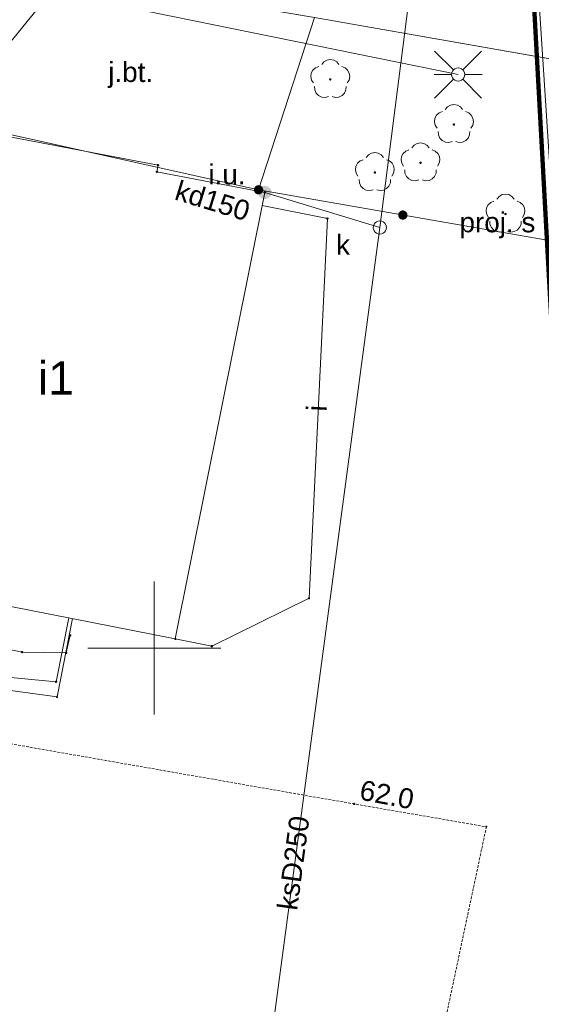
# Paper-space layout 'A-01 PLAN SYTUACYJNY' of a CAD drawing. Header units: millimetres. Extents: x 0 to 900, y 0 to 750.
# Tile 61 of 105: x 685 to 725, y 266 to 340. Entities that reach past the tile are written whole.
import ezdxf
from ezdxf.xclip import XClip

# ---------------------------------------------------------------- set-up
doc = ezdxf.new("R2010")
doc.units = ezdxf.units.MM
doc.header["$MEASUREMENT"] = 0
doc.header["$XCLIPFRAME"] = 0
for name, pattern in [('KROPK2', [1000, 50, -950]), ('PRZER1-1', [1, 0.5, -0.5]), ('PRZER2-1', [1.5, 1, -0.5]), ('PRZER3-1', [4000, 3000, -1000]), ('PRZER4-1', [5000, 4000, -1000])]:
    doc.linetypes.add(name, pattern=pattern)
doc.layers.add('0_Nr_pióra__60', color=7, linetype='Continuous', lineweight=100, true_color=0xcbfe00)
doc.layers.add('A_mapa_Nr_pióra__2', color=8, linetype='Continuous', lineweight=13)
doc.layers.add('A_podrys', color=7, linetype='Continuous')
doc.styles.add('STYL_AUTOMATYCZNY_1', font='arial.ttf')

# ---------------------------------------------------------------- blocks, each defined once
blk = doc.blocks.new('Rysunek_3_3', base_point=(-1239.757, 488.381))
at = {"layer": 'A_mapa_Nr_pióra__2', "linetype": 'Continuous', "lineweight": 13}
for points in [[(708.736, 335.253), (708.764, 335.257), (708.789, 335.27), (708.809, 335.29), (708.822, 335.315), (708.826, 335.343), (708.822, 335.371), (708.809, 335.396), (708.789, 335.416), (708.764, 335.429), (708.736, 335.433), (708.708, 335.429), (708.683, 335.416), (708.663, 335.396), (708.65, 335.371), (708.646, 335.343), (708.65, 335.315), (708.663, 335.29), (708.683, 335.27), (708.708, 335.257)], [(718.037, 331.862), (718.065, 331.866), (718.09, 331.879), (718.11, 331.899), (718.123, 331.924), (718.127, 331.952), (718.123, 331.979), (718.11, 332.004), (718.09, 332.024), (718.065, 332.037), (718.037, 332.042), (718.009, 332.037), (717.984, 332.024), (717.964, 332.004), (717.951, 331.979), (717.947, 331.952), (717.951, 331.924), (717.964, 331.899), (717.984, 331.879), (718.009, 331.866)], [(715.524, 328.987), (715.551, 328.991), (715.576, 329.004), (715.596, 329.024), (715.609, 329.049), (715.614, 329.077), (715.609, 329.104), (715.596, 329.13), (715.576, 329.149), (715.551, 329.162), (715.524, 329.167), (715.496, 329.162), (715.471, 329.149), (715.451, 329.13), (715.438, 329.104), (715.434, 329.077), (715.438, 329.049), (715.451, 329.024), (715.471, 329.004), (715.496, 328.991)], [(712.089, 328.249), (712.117, 328.254), (712.142, 328.266), (712.162, 328.286), (712.175, 328.311), (712.179, 328.339), (712.175, 328.367), (712.162, 328.392), (712.142, 328.412), (712.117, 328.425), (712.089, 328.429), (712.061, 328.425), (712.036, 328.412), (712.016, 328.392), (712.003, 328.367), (711.999, 328.339), (712.003, 328.311), (712.016, 328.286), (712.036, 328.266), (712.061, 328.254)], [(703.282, 326.694), (703.373, 326.69), (703.462, 326.71), (703.543, 326.752), (703.611, 326.814), (703.66, 326.891), (703.687, 326.979), (703.691, 327.07), (703.671, 327.159), (703.629, 327.24), (703.567, 327.307), (703.49, 327.356), (703.403, 327.384), (703.311, 327.388), (703.222, 327.368), (703.141, 327.325), (703.074, 327.264), (703.025, 327.186), (702.997, 327.099), (702.994, 327.008), (703.013, 326.919), (703.056, 326.838), (703.118, 326.771), (703.195, 326.722)], [(703.313, 326.842), (703.33, 326.713), (703.38, 326.592), (703.46, 326.489), (703.563, 326.409), (703.684, 326.359), (703.813, 326.342), (703.943, 326.359), (704.063, 326.409), (704.167, 326.489), (704.246, 326.592), (704.296, 326.713), (704.313, 326.842), (704.296, 326.972), (704.246, 327.092), (704.167, 327.196), (704.063, 327.275), (703.943, 327.325), (703.813, 327.342), (703.684, 327.325), (703.563, 327.275), (703.46, 327.196), (703.38, 327.092), (703.33, 326.972)], [(714.131, 324.795), (714.222, 324.791), (714.311, 324.811), (714.392, 324.853), (714.459, 324.915), (714.508, 324.992), (714.536, 325.079), (714.54, 325.171), (714.52, 325.26), (714.477, 325.341), (714.416, 325.408), (714.339, 325.457), (714.251, 325.484), (714.16, 325.488), (714.071, 325.468), (713.99, 325.426), (713.923, 325.364), (713.874, 325.287), (713.846, 325.2), (713.842, 325.109), (713.862, 325.02), (713.905, 324.939), (713.966, 324.871), (714.043, 324.822)], [(714.131, 324.795), (714.222, 324.791), (714.311, 324.811), (714.392, 324.853), (714.459, 324.915), (714.508, 324.992), (714.536, 325.079), (714.54, 325.171), (714.52, 325.26), (714.477, 325.341), (714.416, 325.408), (714.339, 325.457), (714.251, 325.484), (714.16, 325.488), (714.071, 325.468), (713.99, 325.426), (713.923, 325.364), (713.874, 325.287), (713.846, 325.2), (713.842, 325.109), (713.862, 325.02), (713.905, 324.939), (713.966, 324.871), (714.043, 324.822)], [(721.915, 325.128), (721.943, 325.133), (721.968, 325.146), (721.988, 325.165), (722.001, 325.191), (722.005, 325.218), (722.001, 325.246), (721.988, 325.271), (721.968, 325.291), (721.943, 325.304), (721.915, 325.308), (721.887, 325.304), (721.862, 325.291), (721.842, 325.271), (721.829, 325.246), (721.825, 325.218), (721.829, 325.191), (721.842, 325.165), (721.862, 325.146), (721.887, 325.133)], [(685.467, 292.275), (685.47, 292.252), (685.479, 292.23), (685.494, 292.212), (685.512, 292.198), (685.534, 292.189), (685.557, 292.185), (685.58, 292.189), (685.602, 292.198), (685.621, 292.212), (685.635, 292.23), (685.644, 292.252), (685.647, 292.275), (685.644, 292.299), (685.635, 292.32), (685.621, 292.339), (685.602, 292.353), (685.58, 292.362), (685.557, 292.365), (685.534, 292.362), (685.512, 292.353), (685.494, 292.339), (685.479, 292.32), (685.47, 292.299)], [(710.447, 280.855), (710.45, 280.832), (710.459, 280.81), (710.474, 280.792), (710.492, 280.778), (710.514, 280.769), (710.537, 280.765), (710.56, 280.769), (710.582, 280.778), (710.601, 280.792), (710.615, 280.81), (710.624, 280.832), (710.627, 280.855), (710.624, 280.879), (710.615, 280.9), (710.601, 280.919), (710.582, 280.933), (710.56, 280.942), (710.537, 280.945), (710.514, 280.942), (710.492, 280.933), (710.474, 280.919), (710.459, 280.9), (710.45, 280.879)]]:
    blk.add_hatch(color=8, dxfattribs=at).paths.add_polyline_path(points)
at = {"layer": '0_Nr_pióra__60', "color": 60, "linetype": 'Continuous', "lineweight": 100, "ltscale": 0.2, "true_color": 0xcbfe00, "flags": 128}
blk.add_lwpolyline([(486.18, 603.451), (711.659, 564.161), (717.884, 453.783), (730.017, 232.355), (621.617, 226.035), (540.957, 240.915), (518.757, 242.155), (516.177, 189.075), (497.662, 185.339), (465.457, 189.575), (468.057, 245.175), (273.097, 254.535), (153.037, 277.335), (147.954, 279.476), (156.418, 401.095), (165.669, 534.017), (166.587, 571.876), (178.647, 571.577), (179.186, 591.797), (167.425, 603.836), (168.104, 630.336), (172.183, 653.996), (181.402, 660.436)], close=True, dxfattribs=at)
at = {"layer": 'A_mapa_Nr_pióra__2', "color": 8, "linetype": 'KROPK2', "lineweight": 13, "ltscale": 0.2, "flags": 128}
for points in [[(29.9, 577.346), (82.849, 560.452), (145.907, 540.323), (146.687, 572.355), (147.186, 592.335), (148.164, 632.295), (152.723, 658.235), (155.662, 674.935), (159.621, 696.615), (161.26, 705.495), (180.784, 701.378), (189.14, 699.897), (235.099, 691.279), (249.859, 688.52), (306.081, 677.963), (352.198, 669.302), (449.997, 650.935), (484.098, 644.531), (484.138, 643.651), (485.179, 623.131), (576.198, 604.175), (711.118, 573.521), (711.659, 564.161), (717.884, 453.783), (730.017, 232.355), (734.411, 157.472)], [(734.411, 157.472), (730.017, 232.355), (717.884, 453.783), (711.659, 564.161), (711.118, 573.521), (731.438, 566.702), (786.298, 548.324), (792.277, 545.455), (845.057, 528.775), (853.017, 526.255), (863.879, 522.307), (874.039, 518.528), (895.1, 510.771)]]:
    blk.add_lwpolyline(points, dxfattribs=at)
at = {"layer": 'A_mapa_Nr_pióra__2', "color": 8, "linetype": 'PRZER1-1', "lineweight": 13, "ltscale": 0.2, "flags": 128}
blk.add_lwpolyline([(396.461, 198.683), (318.142, 209.02), (144.644, 231.921), (147.954, 279.476), (156.418, 401.095), (165.669, 534.017), (166.587, 571.876), (178.647, 571.577), (179.186, 591.797), (167.425, 603.836), (168.104, 630.336), (172.183, 653.996), (181.402, 660.436), (278.748, 642.235), (486.18, 603.451), (711.659, 564.161), (717.884, 453.783), (730.017, 232.355), (516.177, 189.075), (497.662, 185.339)], close=True, dxfattribs=at)
at = {"layer": 'A_mapa_Nr_pióra__2', "color": 8, "linetype": 'Continuous', "lineweight": 13, "ltscale": 0.2, "flags": 128}
for points in [[(486.18, 603.451), (711.659, 564.161), (717.884, 453.783), (730.017, 232.355), (621.617, 226.035), (540.957, 240.915), (518.757, 242.155), (516.177, 189.075), (497.662, 185.339), (465.457, 189.575), (468.057, 245.175), (273.097, 254.535), (153.037, 277.335), (147.954, 279.476), (156.418, 401.095), (165.669, 534.017), (166.587, 571.876), (178.647, 571.577), (179.186, 591.797), (167.425, 603.836), (168.104, 630.336), (172.183, 653.996), (181.402, 660.436)], [(718.352, 336.205), (718.482, 336.188), (718.602, 336.138), (718.706, 336.059), (718.785, 335.955), (718.835, 335.835), (718.852, 335.705), (718.835, 335.576), (718.785, 335.455), (718.706, 335.352), (718.602, 335.272), (718.482, 335.222), (718.352, 335.205), (718.223, 335.222), (718.102, 335.272), (717.999, 335.352), (717.919, 335.455), (717.869, 335.576), (717.852, 335.705), (717.869, 335.835), (717.919, 335.955), (717.999, 336.059), (718.102, 336.138), (718.223, 336.188)], [(703.813, 326.842), (695.695, 328.396), (695.787, 328.888), (678.051, 332.283), (677.875, 331.401), (679.013, 331.175), (672.329, 298.145), (697.081, 293.263)], [(695.742, 328.872), (695.742, 328.904), (695.771, 328.933), (695.803, 328.933), (695.832, 328.904), (695.832, 328.872), (695.803, 328.843), (695.771, 328.843)], [(695.65, 328.38), (695.65, 328.412), (695.679, 328.441), (695.711, 328.441), (695.74, 328.412), (695.74, 328.38), (695.711, 328.351), (695.679, 328.351)], [(703.297, 327.023), (703.297, 327.055), (703.326, 327.084), (703.358, 327.084), (703.387, 327.055), (703.387, 327.023), (703.358, 326.994), (703.326, 326.994)], [(703.768, 326.826), (703.768, 326.858), (703.797, 326.887), (703.829, 326.887), (703.858, 326.858), (703.858, 326.826), (703.829, 326.797), (703.797, 326.797)], [(708.475, 324.867), (708.475, 324.899), (708.504, 324.928), (708.536, 324.928), (708.565, 324.899), (708.565, 324.867), (708.536, 324.838), (708.504, 324.838)], [(712.458, 324.698), (712.588, 324.681), (712.708, 324.631), (712.812, 324.552), (712.891, 324.448), (712.941, 324.328), (712.958, 324.198), (712.941, 324.069), (712.891, 323.948), (712.812, 323.845), (712.708, 323.765), (712.588, 323.715), (712.458, 323.698), (712.329, 323.715), (712.208, 323.765), (712.105, 323.845), (712.025, 323.948), (711.975, 324.069), (711.958, 324.198), (711.975, 324.328), (712.025, 324.448), (712.105, 324.552), (712.208, 324.631), (712.329, 324.681)], [(707.092, 296.304), (707.092, 296.336), (707.121, 296.365), (707.153, 296.365), (707.182, 296.336), (707.182, 296.304), (707.153, 296.275), (707.121, 296.275)], [(689.132, 293.52), (689.132, 293.551), (689.161, 293.58), (689.193, 293.58), (689.222, 293.551), (689.222, 293.52), (689.193, 293.49), (689.161, 293.49)], [(697.036, 293.247), (697.036, 293.278), (697.065, 293.308), (697.097, 293.308), (697.126, 293.278), (697.126, 293.247), (697.097, 293.218), (697.065, 293.218)], [(699.784, 292.705), (699.784, 292.736), (699.813, 292.765), (699.845, 292.765), (699.874, 292.736), (699.874, 292.705), (699.845, 292.675), (699.813, 292.675)], [(688.832, 292.2), (688.832, 292.231), (688.861, 292.26), (688.893, 292.26), (688.922, 292.231), (688.922, 292.2), (688.893, 292.17), (688.861, 292.17)], [(688.068, 290.021), (688.068, 290.053), (688.097, 290.082), (688.129, 290.082), (688.158, 290.053), (688.158, 290.021), (688.129, 289.992), (688.097, 289.992)], [(688.141, 288.886), (688.141, 288.918), (688.17, 288.947), (688.202, 288.947), (688.231, 288.918), (688.231, 288.886), (688.202, 288.857), (688.17, 288.857)], [(720.432, 279.12), (720.432, 279.151), (720.461, 279.18), (720.493, 279.18), (720.522, 279.151), (720.522, 279.12), (720.493, 279.09), (720.461, 279.09)]]:
    blk.add_lwpolyline(points, close=True, dxfattribs=at)
at = {"layer": 'A_mapa_Nr_pióra__2', "color": 8, "linetype": 'PRZER1-1', "lineweight": 13, "ltscale": 0.2, "flags": 128}
blk.add_lwpolyline([(734.411, 157.472), (730.017, 232.355), (717.884, 453.783), (711.659, 564.161), (711.118, 573.521), (731.438, 566.702), (738.004, 452.504), (740.844, 402.035), (743.149, 360.965), (746.351, 304.092), (747.553, 282.827), (752.157, 201.389), (754.636, 157.472)], dxfattribs=at)
at = {"layer": 'A_mapa_Nr_pióra__2', "color": 8, "linetype": 'Continuous', "lineweight": 13, "ltscale": 0.2, "flags": 128}
for points in [[(734.411, 157.472), (730.017, 232.355), (717.884, 453.783), (711.659, 564.161), (711.118, 573.521), (731.438, 566.702), (738.004, 452.504), (738.645, 441.224), (743.149, 360.965), (745.358, 321.668), (747.553, 282.827), (752.157, 201.389), (754.636, 157.472)], [(699.377, 452.433), (710.045, 451.577), (715.121, 449.083), (718.085, 445.988), (719.341, 442.444), (723.497, 395.172), (723.195, 389.616), (721.057, 385.394), (717.403, 381.459), (711.762, 379.282), (695.955, 378.131), (688.793, 343.191), (707.541, 339.986), (727.563, 336.479), (736.614, 334.752)], [(718.352, 335.705), (686.03, 342.29), (692.815, 376.416), (720.699, 388.105), (721.084, 391.931), (719.982, 435.545), (714.547, 442.027), (709.403, 444.44), (693.252, 448.185)], [(699.554, 227.469), (699.657, 228.455), (712.458, 324.198), (717.206, 361.295)], [(717.999, 336.059), (716.584, 337.473)], [(718.706, 336.059), (720.12, 337.473)], [(707.464, 335.074), (707.327, 335.295), (707.273, 335.549), (707.309, 335.806), (707.431, 336.036), (707.624, 336.21), (707.865, 336.308)], [(708.088, 336.47), (708.255, 336.668), (708.48, 336.798), (708.736, 336.843), (708.992, 336.798), (709.217, 336.668), (709.385, 336.47)], [(709.607, 336.308), (709.848, 336.21), (710.041, 336.036), (710.163, 335.806), (710.199, 335.549), (710.145, 335.295), (710.008, 335.074)], [(717.852, 335.705), (716.552, 335.705)], [(718.852, 335.705), (720.152, 335.705)], [(708.599, 334.05), (708.346, 333.988), (708.088, 334.015), (707.854, 334.129), (707.674, 334.316), (707.568, 334.553), (707.549, 334.813)], [(709.923, 334.813), (709.904, 334.553), (709.798, 334.316), (709.618, 334.129), (709.384, 334.015), (709.126, 333.988), (708.874, 334.05)], [(717.999, 335.352), (716.584, 333.938)], [(718.706, 335.352), (720.12, 333.938)], [(717.388, 333.078), (717.556, 333.277), (717.781, 333.407), (718.037, 333.452), (718.293, 333.407), (718.518, 333.277), (718.686, 333.078)], [(716.765, 331.683), (716.628, 331.904), (716.574, 332.158), (716.61, 332.415), (716.732, 332.645), (716.925, 332.819), (717.166, 332.917)], [(718.908, 332.917), (719.149, 332.819), (719.342, 332.645), (719.464, 332.415), (719.5, 332.158), (719.446, 331.904), (719.309, 331.683)], [(677.954, 331.794), (674.815, 332.418), (671.213, 313.999), (666.739, 291.813), (688.186, 288.902), (689.347, 294.788)], [(717.899, 330.659), (717.647, 330.597), (717.389, 330.624), (717.155, 330.738), (716.975, 330.925), (716.869, 331.162), (716.85, 331.421)], [(719.224, 331.421), (719.205, 331.162), (719.099, 330.925), (718.919, 330.738), (718.685, 330.624), (718.427, 330.597), (718.175, 330.659)], [(714.875, 330.203), (715.042, 330.402), (715.268, 330.532), (715.524, 330.577), (715.779, 330.532), (716.005, 330.402), (716.172, 330.203)], [(711.44, 329.466), (711.608, 329.665), (711.833, 329.794), (712.089, 329.839), (712.345, 329.794), (712.57, 329.665), (712.737, 329.466)], [(714.252, 328.808), (714.114, 329.029), (714.061, 329.283), (714.097, 329.54), (714.219, 329.77), (714.412, 329.944), (714.652, 330.042)], [(716.395, 330.042), (716.635, 329.944), (716.828, 329.77), (716.95, 329.54), (716.986, 329.283), (716.933, 329.029), (716.795, 328.808)], [(710.817, 328.071), (710.68, 328.291), (710.626, 328.545), (710.662, 328.803), (710.784, 329.032), (710.977, 329.206), (711.218, 329.304)], [(712.96, 329.304), (713.201, 329.206), (713.394, 329.032), (713.515, 328.803), (713.552, 328.545), (713.498, 328.291), (713.361, 328.071)], [(715.386, 327.784), (715.134, 327.722), (714.875, 327.749), (714.642, 327.863), (714.461, 328.05), (714.355, 328.287), (714.337, 328.546)], [(716.71, 328.546), (716.692, 328.287), (716.586, 328.05), (716.405, 327.863), (716.172, 327.749), (715.913, 327.722), (715.661, 327.784)], [(711.951, 327.047), (711.699, 326.984), (711.441, 327.012), (711.207, 327.126), (711.027, 327.313), (710.921, 327.55), (710.902, 327.809)], [(713.276, 327.809), (713.257, 327.55), (713.151, 327.313), (712.971, 327.126), (712.737, 327.012), (712.479, 326.984), (712.226, 327.047)], [(734.41, 157.472), (733.401, 175.665), (725.04, 323.241), (703.342, 327.039)], [(703.813, 326.842), (712.458, 324.198)], [(721.266, 326.345), (721.434, 326.544), (721.659, 326.673), (721.915, 326.718), (722.171, 326.673), (722.396, 326.544), (722.564, 326.345)], [(697.081, 293.263), (699.829, 292.72), (707.137, 296.32), (708.52, 324.883), (703.617, 325.866)], [(720.643, 324.95), (720.506, 325.17), (720.452, 325.425), (720.488, 325.682), (720.61, 325.911), (720.803, 326.085), (721.044, 326.183)], [(722.786, 326.183), (723.027, 326.085), (723.22, 325.911), (723.342, 325.682), (723.378, 325.425), (723.324, 325.17), (723.187, 324.95)], [(721.777, 323.926), (721.525, 323.863), (721.267, 323.891), (721.033, 324.005), (720.853, 324.192), (720.747, 324.429), (720.728, 324.688)], [(723.102, 324.688), (723.083, 324.429), (722.977, 324.192), (722.797, 324.005), (722.563, 323.891), (722.305, 323.863), (722.053, 323.926)], [(695.497, 292.575), (695.497, 297.575)], [(667.113, 292.04), (688.113, 290.037), (689.061, 294.845)], [(700.497, 292.575), (690.497, 292.575)], [(700.497, 292.575), (690.497, 292.575)], [(695.497, 292.575), (695.497, 287.575)]]:
    blk.add_lwpolyline(points, dxfattribs=at)
at = {"layer": 'A_mapa_Nr_pióra__2', "color": 8, "linetype": 'PRZER4-1', "lineweight": 13, "ltscale": 0.2, "flags": 128}
blk.add_lwpolyline([(713.877, 572.075), (714.173, 571.655), (714.364, 571.384), (712.676, 558.57), (722.986, 557.006), (719.262, 530.875), (723.678, 528.647), (748.777, 523.603), (749.996, 519.75), (740.218, 466.988), (740.09, 466.198), (738.328, 455.101), (735.925, 454.357), (736.138, 440.097), (738.667, 435.357), (738.911, 430.68), (739.488, 418.809), (740.756, 398.467), (740.82, 396.732), (721.752, 395.825), (721.517, 403.797), (721.413, 404.364), (721.179, 403.784), (721.402, 395.386), (721.231, 395.053), (721.714, 387.938), (724.176, 345.475), (725.564, 323.756), (725.595, 323.135), (725.626, 322.73), (729.56, 253.882), (729.622, 253.266), (729.618, 252.855), (733.552, 184.005), (733.595, 183.449), (733.611, 182.981), (735.08, 157.472)], dxfattribs=at)
at = {"layer": 'A_mapa_Nr_pióra__2', "color": 8, "linetype": 'PRZER3-1', "lineweight": 13, "ltscale": 0.2, "flags": 128}
for points in [[(699.377, 452.433), (710.045, 451.577), (715.121, 449.083), (718.085, 445.988), (719.341, 442.444), (723.497, 395.172), (723.195, 389.616), (721.057, 385.394), (717.403, 381.459), (711.762, 379.282), (695.955, 378.131), (688.793, 343.191), (707.541, 339.986), (727.563, 336.479), (736.614, 334.752), (728.533, 459.301), (732.235, 492.104), (735.348, 492.807), (738.166, 517.764)], [(665.517, 299.715), (664.817, 296.355), (685.557, 292.275), (688.877, 292.215), (689.177, 293.535)]]:
    blk.add_lwpolyline(points, dxfattribs=at)
blk.add_lwpolyline([(703.342, 327.039), (707.541, 339.986), (688.793, 343.191), (679.85, 332.251)], close=True, dxfattribs=at)
at = {"layer": 'A_mapa_Nr_pióra__2', "color": 8, "linetype": 'PRZER2-1', "lineweight": 13, "ltscale": 0.2, "flags": 128}
blk.add_lwpolyline([(662.797, 289.155), (683.317, 285.615), (710.537, 280.855), (720.477, 279.135), (717.197, 263.695), (711.157, 235.295), (706.097, 206.935), (681.577, 210.895), (653.197, 214.855), (656.617, 235.735), (655.177, 235.975), (660.977, 267.315), (658.737, 266.975)], close=True, dxfattribs=at)
at = {"layer": 'A_mapa_Nr_pióra__2', "color": 8, "linetype": 'Continuous', "lineweight": 13, "attachment_point": 7, "style": 'STYL_AUTOMATYCZNY_1'}
for s, insert, char_height in [('\\A1;{\\pql;\\fArial|b0|i0|c238|p0;\\W1.000000;j.bt.}', (692.036, 334.691), 1.5), ('\\A1;{\\pql;\\fArial|b0|i0|c238|p0;\\W1.000000;i.u.}', (699.57, 327.426), 1.5), ('\\A1;{\\pql;\\fArial|b0|i0|c238|p0;\\W1.000000;proj. s}', (718.454, 323.39), 1.5), ('\\A1;{\\pql;\\fArial|b0|i0|c238|p0;\\W1.000000;k}', (709.169, 322.157), 1.5), ('\\A1;{\\pql;\\fArial|b0|i0|c238|p0;\\W1.000000;i1}', (686.745, 311.633), 2.5)]:
    blk.add_mtext(s, dxfattribs=dict(at, insert=insert, char_height=char_height))
at = {"layer": 'A_mapa_Nr_pióra__2', "color": 8, "linetype": 'Continuous', "lineweight": 13, "char_height": 1.5, "attachment_point": 7, "style": 'STYL_AUTOMATYCZNY_1'}
for s, insert, rotation in [('\\A1;{\\pql;\\fArial|b0|i0|c238|p0;\\W1.000000;kd150}', (696.932, 326.316), 342.99556), ('\\A1;{\\pql;\\fArial|b0|i0|c238|p0;\\W1.000000;i}', (708.459, 310.345), 87.2284), ('\\A1;{\\pql;\\fArial|b0|i0|c238|p0;\\W1.000000;62.0}', (710.848, 281.181), 349.20156), ('\\A1;{\\pql;\\fArial|b0|i0|c238|p0;\\W1.000000;ksD250}', (706.258, 272.793), 82.38466)]:
    blk.add_mtext(s, dxfattribs=dict(at, insert=insert, rotation=rotation))

psp = doc.layouts.new('A-01 PLAN SYTUACYJNY')

# ---------------------------------------------------------------- block references
at = {"layer": 'A_podrys', "color": 37, "linetype": 'Continuous', "lineweight": 5, "true_color": 0x656532}
ref = psp.add_blockref('Rysunek_3_3', (-1239.757, 488.381), dxfattribs=at)
XClip(ref).set_block_clipping_path([(29.90003743, 157.4723136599), (895.1, 745.1)])

doc.saveas('drawing.dxf')
